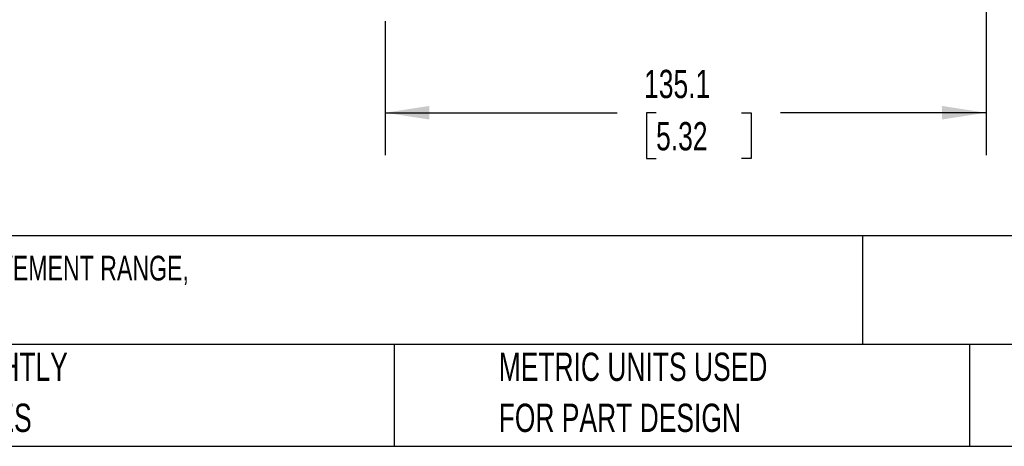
# Model space of a CAD drawing. Header units: millimetres. Extents: x 19 to 819, y 19 to 629.
# Tile 8 of 56: x 278 to 499, y 19 to 115. Entities that reach past the tile are written whole.
import ezdxf

# ---------------------------------------------------------------- set-up
doc = ezdxf.new("R2010")
doc.units = ezdxf.units.MM
doc.header["$LTSCALE"] = 3
doc.layers.add('DIMENSIONS', color=140, linetype='Continuous', lineweight=25)
doc.layers.add('TEXT', color=140, linetype='Continuous', lineweight=25)
doc.styles.add('SLDTEXTSTYLE0', font='TXT', dxfattribs={"width": 0.7})
doc.dimstyles.new('SLDDIMSTYLE1', dxfattribs={"dimtxt": 6.474023, "dimasz": 9.906, "dimexe": 0, "dimexo": 0.0625, "dimgap": 1.618506, "dimtad": 0, "dimtih": 1, "dimtoh": 1, "dimrnd": 1e-09, "dimzin": 12, "dimdsep": 46, "dimtxsty": 'SLDTEXTSTYLE0', "dimsah": 1, "dimcen": 0.09, "dimadec": 0, "dimazin": 3, "dimtfac": 1, "dimtofl": 0, "dimtmove": 0, "dimatfit": 3, "dimfxl": 0, "dimfrac": 2, "dimtolj": 1, "dimtzin": 12, "dimarcsym": 0})

# ---------------------------------------------------------------- blocks, each defined once
blk = doc.blocks.new('_D_4')
at = {"layer": 'DIMENSIONS'}
for p, q in [((495.02, 236.54), (495.02, 84.48)), ((359.92, 114.55), (359.92, 84.48)), ((359.92, 94), (412.05, 94)), ((420.83, 94), (418.65, 94)), ((418.65, 94), (418.65, 83.71)), ((440.06, 94), (442.24, 94)), ((442.24, 94), (442.24, 83.71)), ((495.02, 94), (448.84, 94)), ((418.65, 83.71), (420.83, 83.71)), ((442.24, 83.71), (440.06, 83.71))]:
    blk.add_line(p, q, dxfattribs=at)
for points in [[(359.92, 94), (369.83, 92.48), (369.83, 95.53)], [(495.02, 94), (485.11, 95.53), (485.11, 92.48)]]:
    blk.add_solid(points, dxfattribs=at)
at = {"layer": 'DIMENSIONS', "char_height": 6.35, "attachment_point": 1, "style": 'SLDTEXTSTYLE0'}
for s, insert in [('135.1', (418.13, 103.64)), ('5.32', (420.83, 91.9))]:
    blk.add_mtext(s, dxfattribs=dict(at, insert=insert))

msp = doc.modelspace()

# ---------------------------------------------------------------- linework, layer by layer
at = {"layer": 'TEXT'}
for p, q in [((819.15, 66.378), (19.05, 66.378)), ((467.277, 66.378), (467.277, 41.91)), ((819.15, 41.91), (19.05, 41.91)), ((361.939, 41.91), (361.939, 19.05)), ((491.341, 41.91), (491.341, 19.05)), ((19.05, 19.05), (819.15, 19.05))]:
    msp.add_line(p, q, dxfattribs=at)

# ---------------------------------------------------------------- texts
at = {"layer": 'TEXT', "attachment_point": 1, "style": 'SLDTEXTSTYLE0'}
for s, insert, char_height in [('TEKNOKOL SUSPENSION ARM FITTING, STRAIGHT WALL-MOUNT SWIVEL BASE, 310 DEGREES MOVEMENT RANGE,', (23.897, 61.861), 5.55625), ('ALUMINUM, RAL 7035 LIGHT GRAY. FOR USE WITH TK060 SUSPENSION ARM PROFILE.', (23.897, 51.452), 5.55625), ('PART DIMENSIONS MAY DIFFER SLIGHTLY', (165.358, 40.092), 6.35), ('METRIC UNITS USED', (385.435, 40.092), 6.35), ("DUE TO MANUFACTURER'S VARIANCES", (165.358, 28.625), 6.35), ('FOR PART DESIGN', (385.435, 28.625), 6.35)]:
    msp.add_mtext(s, dxfattribs=dict(at, insert=insert, char_height=char_height))

# ---------------------------------------------------------------- dimensions: what is measured, and where the dimension line sits
at = {"layer": 'DIMENSIONS'}
dim = msp.add_linear_dim(base=(359.923, 94.004), p1=(495.021, 240.355), p2=(359.923, 118.357), dimstyle='SLDDIMSTYLE1', dxfattribs=at)
dim.commit()
dim.dimension.update_dxf_attribs({"geometry": '_D_4', "text_midpoint": (430.444, 94.004), "dimtype": 160})

doc.saveas('drawing.dxf')
